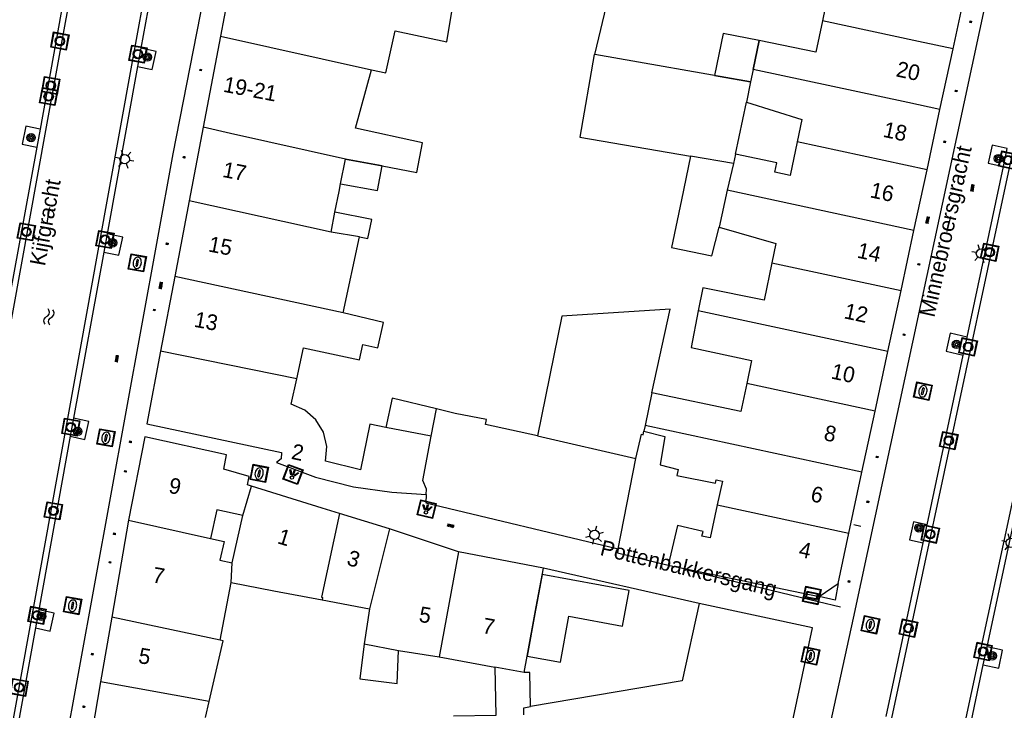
# Model space of a CAD drawing. Header units: metres. Extents: x 93870 to 95789, y 463036 to 464040.
# Tile 151 of 256: x 94427 to 94489, y 463943 to 463987. Entities that reach past the tile are written whole.
import ezdxf
from ezdxf.enums import TextEntityAlignment as Align

# ---------------------------------------------------------------- set-up
doc = ezdxf.new("R2010")
doc.units = ezdxf.units.M
doc.header["$LTSCALE"] = 25.4
for name, color, linetype in [('B_BEBOUWINGSGRENS_0', 1, 'Continuous'), ('B_LUIFEL_1', 200, 'Continuous'), ('B_OVERBOUWLIJN_LIJN_1', 7, 'Continuous'), ('B_TUSSENMUUR_0', 7, 'Continuous'), ('G_GRENS_ALGEMEEN_0', 7, 'Continuous'), ('Q_BOOM_0', 3, 'Continuous'), ('Q_FIETSENREK_LIJN_0', 7, 'Continuous'), ('Q_INSPECTIE_OF_RIOOLPUT_0', 253, 'Continuous'), ('Q_KOLK_0', 254, 'Continuous'), ('Q_LICHTMAST_0', 2, 'Continuous'), ('Q_LICHTPUNT_1', 7, 'Continuous'), ('Q_MEERRING_0', 7, 'Continuous'), ('Q_STRAATNAAMBORD_0', 7, 'Continuous'), ('S_GBKN_SYMBOOL_OV_GROOT_0', 7, 'Continuous'), ('S_GBKN_SYMBOOL_WATER_0', 7, 'Continuous'), ('T_HEK_0', 57, 'Continuous'), ('T_HEK_LIJN_0', 6, 'Continuous'), ('V_WEGGRENS_0', 7, 'Continuous'), ('W_WATERGRENS_0', 5, 'Continuous'), ('Z_GBKN_HUISNUMMER_0', 252, 'Continuous'), ('Z_STRAATNAAM_0', 252, 'Continuous')]:
    doc.layers.add(name, color=color, linetype=linetype)
doc.layers.add('Q_PAALTJE_0', color=7, linetype='Continuous', true_color=0x666666)

# ---------------------------------------------------------------- blocks, each defined once
blk = doc.blocks.new('Q_STRAATNAAMBORD')
for points in [[(-0.5, 0.5), (0.5, 0.5), (0.5, -0.5), (-0.5, -0.5)], [(-0.369, 0.22), (0.358, 0.22), (0.358, -0.214), (-0.369, -0.214)]]:
    blk.add_lwpolyline(points, close=True)
for points in [[(-0.442, 0.464), (0.438, 0.464, -0.414214), (0.459, 0.442), (0.459, -0.437, -0.414214), (0.438, -0.459), (-0.442, -0.459, -0.414214), (-0.463, -0.437), (-0.463, 0.442), (-0.463, 0.444), (-0.463, 0.446), (-0.463, 0.448), (-0.462, 0.45), (-0.461, 0.451), (-0.46, 0.453), (-0.459, 0.455), (-0.458, 0.456), (-0.457, 0.457), (-0.456, 0.459), (-0.454, 0.46), (-0.453, 0.461), (-0.451, 0.462), (-0.449, 0.462), (-0.447, 0.463), (-0.446, 0.463), (-0.444, 0.464), (-0.442, 0.464)], [(-0.287, 0.16), (0.281, 0.16, -0.414214), (0.303, 0.139), (0.303, -0.134, -0.414214), (0.281, -0.156), (-0.287, -0.156, -0.414214), (-0.308, -0.134), (-0.308, 0.139), (-0.308, 0.14), (-0.308, 0.142), (-0.307, 0.144), (-0.307, 0.146), (-0.306, 0.148), (-0.305, 0.149), (-0.304, 0.151), (-0.303, 0.152), (-0.302, 0.154), (-0.3, 0.155), (-0.299, 0.156), (-0.297, 0.157), (-0.296, 0.158), (-0.294, 0.159), (-0.292, 0.159), (-0.29, 0.16), (-0.288, 0.16), (-0.287, 0.16)]]:
    blk.add_lwpolyline(points, format="xyb")
blk = doc.blocks.new('Q_LICHTMAST')
for points in [[(-0.26, 0.15), (-0.52, 0.3)], [(0, 0.3), (0, 0.6)], [(0.26, 0.15), (0.52, 0.3)], [(-0.26, -0.15), (-0.52, -0.3)], [(0, -0.3), (0, -0.6)], [(0.26, -0.15), (0.52, -0.3)]]:
    blk.add_lwpolyline(points)
blk.add_circle((0, 0), 0.3)
blk = doc.blocks.new('Q_PAAL_STEEN')
for points in [[(-0.5, 0.5), (0.5, 0.5), (0.5, -0.5), (-0.5, -0.5)], [(-0.08, 0.33), (0.07, 0.33), (0.07, -0.33), (-0.08, -0.33)]]:
    blk.add_lwpolyline(points, close=True)
blk.add_lwpolyline([(-0.44, 0.46), (0.44, 0.46, -0.414214), (0.46, 0.44), (0.46, -0.44, -0.414214), (0.44, -0.46), (-0.44, -0.46, -0.414214), (-0.46, -0.44), (-0.46, 0.44), (-0.46, 0.44), (-0.46, 0.45), (-0.46, 0.45), (-0.46, 0.45), (-0.46, 0.45), (-0.46, 0.45), (-0.46, 0.45), (-0.46, 0.46), (-0.46, 0.46), (-0.46, 0.46), (-0.45, 0.46), (-0.45, 0.46), (-0.45, 0.46), (-0.45, 0.46), (-0.45, 0.46), (-0.45, 0.46), (-0.44, 0.46), (-0.44, 0.46)], format="xyb")
blk = doc.blocks.new('Q_PAALTJE')
at = {"color": 251, "true_color": 0x666666, "xscale": 0.1, "yscale": 0.1, "zscale": 0.01}
blk.add_blockref('Q_PAAL_STEEN', (0, 0), dxfattribs=at)
blk = doc.blocks.new('Q_KOLK')
blk.add_lwpolyline([(-0.5, 0.5), (0.5, 0.5), (0.5, -0.5), (-0.5, -0.5)], close=True)
for points in [[(-0.442, 0.464), (0.438, 0.464, -0.414214), (0.459, 0.442), (0.459, -0.437, -0.414214), (0.438, -0.459), (-0.442, -0.459, -0.414214), (-0.463, -0.437), (-0.463, 0.442, -0.414214), (-0.442, 0.464)], [(-0.345, 0.105, 0.380426), (-0.276, -0.18)], [(-0.008, 0.266, 0.240218), (-0.345, 0.105)], [(-0.194, 0.045, 0.853344), (-0.194, -0.032)], [(0.331, 0.111, 0.240191), (-0.008, 0.266)], [(0.185, -0.032, 0.849746), (0.185, 0.045)], [(0.267, -0.176, 0.380426), (0.331, 0.111)], [(-0.276, -0.18, 0.148452), (0.012, -0.257)], [(0.012, -0.257, 0.131742), (0.267, -0.176)]]:
    blk.add_lwpolyline(points, format="xyb")
for points in [[(-0.194, 0.045), (0.185, 0.045)], [(0.185, -0.032), (-0.194, -0.032)]]:
    blk.add_lwpolyline(points)
blk = doc.blocks.new('Q_INSPECTIE_OF_RIOOLPUT')
blk.add_lwpolyline([(-0.5, 0.5), (0.5, 0.5), (0.5, -0.5), (-0.5, -0.5)], close=True)
for points in [[(-0.442, 0.464), (0.438, 0.464, -0.414214), (0.459, 0.442), (0.459, -0.437, -0.414214), (0.438, -0.459), (-0.442, -0.459, -0.414214), (-0.463, -0.437), (-0.463, 0.442), (-0.463, 0.444), (-0.463, 0.446), (-0.463, 0.448), (-0.462, 0.45), (-0.461, 0.451), (-0.46, 0.453), (-0.459, 0.455), (-0.458, 0.456), (-0.457, 0.457), (-0.456, 0.459), (-0.454, 0.46), (-0.453, 0.461), (-0.451, 0.462), (-0.449, 0.462), (-0.447, 0.463), (-0.446, 0.463), (-0.444, 0.464), (-0.442, 0.464)], [(-0.345, 0.105, 0.380426), (-0.276, -0.18)], [(-0.008, 0.266, 0.240218), (-0.345, 0.105)], [(-0.194, 0.045, 0.853344), (-0.194, -0.032)], [(0.331, 0.111, 0.240191), (-0.008, 0.266)], [(0.185, -0.032, 0.849746), (0.185, 0.045)], [(0.267, -0.176, 0.380426), (0.331, 0.111)], [(-0.276, -0.18, 0.148452), (0.012, -0.257)], [(0.012, -0.257, 0.131742), (0.267, -0.176)]]:
    blk.add_lwpolyline(points, format="xyb")
for points in [[(-0.194, 0.045), (0.185, 0.045)], [(0.185, -0.032), (-0.194, -0.032)]]:
    blk.add_lwpolyline(points)
blk = doc.blocks.new('Q_MEERRING')
blk.add_lwpolyline([(-0.5, 0.5), (0.5, 0.5), (0.5, -0.5), (-0.5, -0.5)], close=True)
blk.add_lwpolyline([(-0.442, 0.464), (0.438, 0.464, -0.414214), (0.459, 0.442), (0.459, -0.437, -0.414214), (0.438, -0.459), (-0.442, -0.459, -0.414214), (-0.463, -0.437), (-0.463, 0.442), (-0.463, 0.444), (-0.463, 0.446), (-0.463, 0.448), (-0.462, 0.45), (-0.461, 0.451), (-0.46, 0.453), (-0.459, 0.455), (-0.458, 0.456), (-0.457, 0.457), (-0.456, 0.459), (-0.454, 0.46), (-0.453, 0.461), (-0.451, 0.462), (-0.449, 0.462), (-0.447, 0.463), (-0.446, 0.463), (-0.444, 0.464), (-0.442, 0.464)], format="xyb")
for radius in [0.3, 0.3, 0.25, 0.25]:
    blk.add_circle((0, 0), radius)
blk = doc.blocks.new('Q_LICHTPUNT')
for points in [[(-0.5, 0.5), (0.5, 0.5), (0.5, -0.5), (-0.5, -0.5)], [(-0.463, 0.464), (0.459, 0.464), (0.459, -0.459), (-0.463, -0.459)], [(-0.123, 0.08), (-0.077, 0.051), (-0.255, -0.233), (-0.301, -0.204)], [(-0.033, 0.032), (0.021, 0.032), (0.021, -0.303), (-0.033, -0.303)], [(0.075, 0.051), (0.121, 0.079), (0.293, -0.209), (0.247, -0.236)]]:
    blk.add_lwpolyline(points, close=True)
blk.add_circle((-0.002, 0.21), 0.103)
blk = doc.blocks.new('Q_BOOM')
for radius in [0.27, 0.18, 0.09]:
    blk.add_circle((0, 0), radius)
blk = doc.blocks.new('S_GBKN_SYMBOOL_WATER')
for points in [[(-0.5, 0.15), (-0.438, 0.212), (-0.312, 0.275), (-0.188, 0.275), (-0.062, 0.212), (0, 0.15), (0.062, 0.087), (0.188, 0.025), (0.312, 0.025), (0.438, 0.087), (0.5, 0.15)], [(-0.5, -0.15), (-0.438, -0.087), (-0.312, -0.025), (-0.188, -0.025), (-0.062, -0.087), (0, -0.15), (0.062, -0.212), (0.188, -0.275), (0.312, -0.275), (0.438, -0.212), (0.5, -0.15)]]:
    blk.add_lwpolyline(points)
blk = doc.blocks.new('S_GBKN_SYMBOOL_OV_GROOT')
for points in [[(-0.21875, 0.0625), (0.21875, 0.0625)], [(-0.21875, 0), (0.21875, 0)], [(-0.1875, 0.0625), (-0.1875, 0)], [(-0.125, 0.09375), (-0.125, 0.0625)], [(-0.125, 0), (-0.125, -0.0625)], [(-0.0625, 0.0625), (-0.0625, 0)], [(0, 0.09375), (0, 0.0625)], [(0, 0), (0, -0.0625)], [(0.0625, 0.0625), (0.0625, 0)], [(0.125, 0.09375), (0.125, 0.0625)], [(0.125, 0), (0.125, -0.0625)], [(0.1875, 0.0625), (0.1875, 0)], [(-0.21875, -0.0625), (0.21875, -0.0625)], [(-0.1875, -0.0625), (-0.1875, -0.09375)], [(-0.0625, -0.0625), (-0.0625, -0.09375)], [(0.0625, -0.0625), (0.0625, -0.09375)], [(0.1875, -0.0625), (0.1875, -0.09375)]]:
    blk.add_lwpolyline(points)

msp = doc.modelspace()

# ---------------------------------------------------------------- linework, layer by layer
at = {"layer": 'B_BEBOUWINGSGRENS_0'}
for p, q in [((94440.252, 463990.388), (94439.347, 463985.619)), ((94486.145, 463984.797), (94486.969, 463988.63)), ((94439.347, 463985.619), (94438.239, 463979.781)), ((94485.311, 463980.917), (94486.145, 463984.797)), ((94473.211, 463982.687), (94463.267, 463984.437)), ((94473.376, 463983.487), (94473.211, 463982.687)), ((94473.211, 463982.687), (94472.94, 463981.38)), ((94472.24, 463978.06), (94472.94, 463981.38)), ((94484.483, 463977.065), (94485.311, 463980.917)), ((94438.239, 463979.781), (94437.349, 463975.087)), ((94447.022, 463976.177), (94447.332, 463977.747)), ((94447.332, 463977.747), (94449.67, 463977.312)), ((94472.24, 463978.06), (94472.12, 463977.46)), ((94472.12, 463977.46), (94471.713, 463975.754)), ((94483.649, 463973.183), (94484.483, 463977.065)), ((94471.713, 463975.754), (94471.211, 463973.393)), ((94437.349, 463975.087), (94436.429, 463970.24)), ((94446.409, 463973.078), (94446.662, 463974.356)), ((94448.232, 463972.783), (94446.409, 463973.078)), ((94447.189, 463967.918), (94448.232, 463972.783)), ((94482.825, 463969.35), (94483.649, 463973.183)), ((94436.429, 463970.24), (94435.525, 463965.475)), ((94481.985, 463965.44), (94482.825, 463969.35)), ((94449.759, 463967.304), (94447.189, 463967.918)), ((94435.525, 463965.475), (94434.643, 463960.825)), ((94481.167, 463961.637), (94481.985, 463965.44)), ((94452.812, 463960.026), (94453.146, 463961.775)), ((94480.327, 463957.726), (94481.167, 463961.637)), ((94434.511, 463959.985), (94433.472, 463954.655)), ((94459.599, 463960.063), (94465.885, 463958.597)), ((94479.488, 463953.825), (94480.327, 463957.726)), ((94450.138, 463954.106), (94446.943, 463955.097)), ((94433.472, 463954.655), (94432.397, 463948.454)), ((94454.548, 463952.631), (94450.138, 463954.106)), ((94459.973, 463951.603), (94454.548, 463952.631)), ((94459.513, 463949.117), (94459.973, 463951.603)), ((94467.953, 463951.791), (94477.599, 463949.78)), ((94439.32, 463946.99), (94440.02, 463950.67)), ((94445.836, 463949.572), (94448.87, 463949)), ((94448.87, 463949), (94448.523, 463946.756)), ((94458.933, 463945.979), (94459.513, 463949.117)), ((94477.162, 463947.782), (94469.931, 463949.34)), ((94432.397, 463948.454), (94431.683, 463944.319)), ((94474.596, 463935.698), (94477.162, 463947.782)), ((94448.523, 463946.756), (94450.725, 463946.342)), ((94450.725, 463946.342), (94453.326, 463945.922)), ((94453.326, 463945.922), (94456.883, 463945.265)), ((94458.738, 463944.923), (94458.933, 463945.979)), ((94431.683, 463944.319), (94430.917, 463939.88)), ((94438.39, 463942.04), (94438.629, 463943.077))]:
    msp.add_line(p, q, dxfattribs=at)
for points in [[(94474.98, 463991.212), (94474.51, 463988.91), (94478.13, 463988.16), (94477.801, 463986.595)], [(94449, 463983.45), (94449.91, 463983.26), (94450.5, 463985.95), (94453.8, 463985.25), (94454.168, 463987.451)], [(94477.801, 463986.595), (94477.38, 463984.59), (94473.76, 463985.34), (94473.376, 463983.487)], [(94463.267, 463984.437), (94463.212, 463984.447), (94462.297, 463979.161), (94469.369, 463977.934)], [(94449.67, 463977.312), (94451.88, 463976.9), (94452.26, 463978.8), (94447.98, 463979.73), (94449, 463983.45)], [(94472.94, 463981.38), (94476.49, 463980.28), (94476.19, 463978.85)], [(94476.19, 463978.85), (94475.74, 463976.71), (94474.76, 463976.91), (94474.89, 463977.51), (94472.24, 463978.06)], [(94469.369, 463977.934), (94468.79, 463975.14), (94468.16, 463972.1), (94470.73, 463971.566), (94471.211, 463973.393)], [(94446.662, 463974.356), (94446.925, 463975.687), (94447.022, 463976.177)], [(94471.211, 463973.393), (94474.83, 463972.35), (94474.577, 463971.126)], [(94474.577, 463971.126), (94474.08, 463968.72), (94470.152, 463969.51), (94469.873, 463968.048)], [(94466.91, 463962.81), (94468.07, 463968.15), (94461.15, 463967.71), (94459.599, 463960.063)], [(94469.873, 463968.048), (94469.424, 463965.699), (94473.27, 463964.87), (94472.964, 463963.403)], [(94444.222, 463963.711), (94444.651, 463965.688), (94448.218, 463964.914), (94448.43, 463965.891), (94449.407, 463965.679), (94449.759, 463967.304)], [(94449.899, 463960.588), (94448.893, 463960.798), (94448.286, 463957.88), (94446.054, 463958.436), (94446.135, 463959.372), (94445.923, 463960.286), (94445.439, 463961.09), (94444.73, 463961.705), (94443.866, 463962.071), (94444.222, 463963.711)], [(94472.964, 463963.403), (94472.59, 463961.61), (94466.91, 463962.81)], [(94453.146, 463961.775), (94450.305, 463962.458), (94449.899, 463960.588)], [(94434.643, 463960.825), (94443.245, 463958.992), (94443.22, 463958.589), (94442.92, 463958.359), (94445.408, 463957.416), (94447.85, 463956.804), (94450.291, 463956.445), (94452.492, 463956.313)], [(94465.885, 463958.597), (94466.24, 463960.161), (94466.347, 463960.129), (94466.396, 463960.361)], [(94466.396, 463960.361), (94467.738, 463960.022), (94467.435, 463958.203), (94468.593, 463957.898), (94468.506, 463957.527), (94470.98, 463957.03), (94471.021, 463957.24), (94471.41, 463957.164), (94471.083, 463955.635)], [(94441.334, 463956.837), (94441.08, 463956.916), (94441.186, 463957.46), (94439.55, 463957.932), (94439.728, 463958.85), (94434.511, 463959.985)], [(94452.492, 463956.313), (94452.506, 463956.639), (94452.27, 463957.192), (94452.812, 463960.026)], [(94446.943, 463955.097), (94445.835, 463955.441), (94441.334, 463956.837)], [(94471.083, 463955.635), (94470.634, 463953.532), (94470.1, 463953.652), (94470.175, 463953.948), (94468.537, 463954.325), (94467.953, 463951.791)], [(94477.599, 463949.78), (94478.8, 463950.623), (94479.488, 463953.825)], [(94440.02, 463950.67), (94442.758, 463950.152), (94445.836, 463949.572)], [(94469.931, 463949.34), (94468.843, 463944.399), (94459.141, 463942.747)], [(94438.629, 463943.077), (94439.52, 463946.95), (94439.32, 463946.99)], [(94448.523, 463946.756), (94448.24, 463944.514), (94450.636, 463944.212), (94450.725, 463946.342)], [(94456.883, 463945.265), (94456.939, 463942.179), (94454.23, 463942.13)], [(94459.141, 463942.747), (94459.102, 463944.93), (94458.738, 463944.923)]]:
    msp.add_lwpolyline(points, dxfattribs=at)
at = {"layer": 'B_LUIFEL_1'}
for p, q in [((94473.376, 463983.487), (94473.76, 463985.342)), ((94449.67, 463977.312), (94447.332, 463977.747)), ((94449.67, 463977.312), (94449.67, 463977.312)), ((94449.017, 463973.89), (94446.662, 463974.356)), ((94459.898, 463951.195), (94459.513, 463949.117))]:
    msp.add_line(p, q, dxfattribs=at)
for points in [[(94473.76, 463985.342), (94471.457, 463985.787), (94470.901, 463983.095), (94473.211, 463982.687)], [(94447.022, 463976.177), (94449.377, 463975.739), (94449.67, 463977.312)], [(94448.232, 463972.783), (94448.754, 463972.68), (94449.017, 463973.89)], [(94458.933, 463945.979), (94461.059, 463945.586), (94461.606, 463948.523), (94465.025, 463947.889), (94465.447, 463950.169), (94459.898, 463951.195)], [(94459.513, 463949.117), (94459.476, 463948.915), (94458.933, 463945.979), (94458.933, 463945.979)]]:
    msp.add_lwpolyline(points, dxfattribs=at)
at = {"layer": 'B_OVERBOUWLIJN_LIJN_1'}
msp.add_lwpolyline([(94478.8, 463950.623), (94478.606, 463949.554), (94477.599, 463949.78)], dxfattribs=at)
at = {"layer": 'B_TUSSENMUUR_0'}
for p, q in [((94439.347, 463985.619), (94449, 463983.45)), ((94484.483, 463977.065), (94476.19, 463978.85)), ((94472.12, 463977.46), (94469.369, 463977.934)), ((94483.649, 463973.183), (94471.713, 463975.754)), ((94446.409, 463973.078), (94437.349, 463975.087)), ((94474.577, 463971.126), (94482.825, 463969.35)), ((94447.189, 463967.918), (94436.429, 463970.24)), ((94481.985, 463965.44), (94469.873, 463968.048)), ((94444.222, 463963.711), (94435.525, 463965.475)), ((94481.167, 463961.637), (94472.964, 463963.403)), ((94466.91, 463962.81), (94466.469, 463960.711)), ((94452.812, 463960.026), (94449.899, 463960.588)), ((94466.469, 463960.711), (94466.396, 463960.361)), ((94480.327, 463957.726), (94466.469, 463960.711)), ((94440.78, 463954.97), (94441.334, 463956.837)), ((94471.083, 463955.635), (94479.488, 463953.825)), ((94433.472, 463954.655), (94438.711, 463953.491)), ((94440.1, 463951.94), (94440.78, 463954.97)), ((94450.138, 463954.106), (94448.87, 463949)), ((94454.548, 463952.631), (94453.326, 463945.922)), ((94440.02, 463950.67), (94440.1, 463951.94)), ((94439.32, 463946.99), (94432.397, 463948.454)), ((94458.738, 463944.923), (94456.883, 463945.265)), ((94438.629, 463943.077), (94431.683, 463944.319))]:
    msp.add_line(p, q, dxfattribs=at)
for points in [[(94486.145, 463984.797), (94483.934, 463985.273), (94477.801, 463986.595)], [(94485.311, 463980.917), (94483.247, 463981.362), (94473.376, 463983.487)], [(94447.332, 463977.747), (94439.976, 463979.392), (94438.239, 463979.781)], [(94440.78, 463954.97), (94439.12, 463955.33), (94438.711, 463953.491)], [(94446.943, 463955.097), (94445.791, 463949.742), (94445.869, 463949.727), (94445.836, 463949.572)], [(94438.711, 463953.491), (94439.572, 463953.299), (94439.3, 463952.11), (94440.1, 463951.94)], [(94458.719, 463942.211), (94458.724, 463942.676), (94459.141, 463942.747)]]:
    msp.add_lwpolyline(points, dxfattribs=at)
at = {"layer": 'G_GRENS_ALGEMEEN_0'}
for p, q in [((94434.262, 463984.837), (94434.051, 463983.677)), ((94427.819, 463979.665), (94427.608, 463978.505)), ((94489.364, 463977.271), (94489.61, 463978.424)), ((94432.105, 463972.97), (94431.894, 463971.809)), ((94486.796, 463965.223), (94487.041, 463966.375)), ((94454.337, 463961.478), (94453.146, 463961.775)), ((94429.963, 463961.187), (94429.752, 463960.027)), ((94484.236, 463953.215), (94484.482, 463954.368)), ((94427.736, 463948.94), (94427.525, 463947.78)), ((94488.075, 463945.425), (94488.322, 463946.577))]:
    msp.add_line(p, q, dxfattribs=at)
at = {"layer": 'Q_FIETSENREK_LIJN_0'}
msp.add_line((94479.809, 463954.382), (94480.253, 463954.28), dxfattribs=at)
at = {"layer": 'T_HEK_0'}
for points in [[(94459.599, 463960.063), (94456.285, 463960.774), (94456.338, 463961.095), (94454.337, 463961.478)], [(94464.755, 463952.834), (94464.702, 463952.566), (94467.953, 463951.791)]]:
    msp.add_lwpolyline(points, dxfattribs=at)
at = {"layer": 'T_HEK_LIJN_0'}
for p, q in [((94463.267, 463984.437), (94466.686, 463998.686)), ((94464.755, 463952.834), (94465.885, 463958.597))]:
    msp.add_line(p, q, dxfattribs=at)
at = {"layer": 'V_WEGGRENS_0'}
for p, q in [((94436.317, 463978.089), (94442.273, 464008.513)), ((94436.225, 463995.634), (94434.262, 463984.837)), ((94429.817, 463990.665), (94427.819, 463979.665)), ((94434.051, 463983.677), (94432.105, 463972.97)), ((94427.608, 463978.505), (94425.724, 463968.13)), ((94487.041, 463966.375), (94489.364, 463977.271)), ((94431.894, 463971.809), (94429.963, 463961.187)), ((94484.482, 463954.368), (94486.796, 463965.223)), ((94429.752, 463960.027), (94427.736, 463948.94)), ((94488.322, 463946.577), (94490.837, 463958.301)), ((94452.492, 463956.313), (94452.46, 463955.773)), ((94452.46, 463955.773), (94464.755, 463952.834)), ((94481.867, 463942.105), (94484.236, 463953.215)), ((94469.931, 463949.34), (94459.973, 463951.603)), ((94427.525, 463947.78), (94425.495, 463936.607))]:
    msp.add_line(p, q, dxfattribs=at)
for points in [[(94477.107, 463936.098), (94479.796, 463948.403), (94494.453, 464016.714)], [(94434.051, 463983.677), (94434.99, 463983.472), (94435.241, 463984.624), (94434.262, 463984.837)], [(94427.819, 463979.665), (94426.918, 463979.861), (94426.667, 463978.71), (94427.608, 463978.505)], [(94489.61, 463978.424), (94488.645, 463978.635), (94488.394, 463977.483), (94489.364, 463977.271)], [(94427.404, 463928.001), (94427.321, 463928.611), (94436.317, 463978.089)], [(94431.894, 463971.809), (94432.861, 463971.598), (94433.113, 463972.749), (94432.105, 463972.97)], [(94487.041, 463966.375), (94485.958, 463966.612), (94485.707, 463965.46), (94486.796, 463965.223)], [(94429.752, 463960.027), (94430.69, 463959.822), (94430.942, 463960.974), (94429.963, 463961.187)], [(94484.482, 463954.368), (94483.613, 463954.557), (94483.361, 463953.406), (94484.236, 463953.215)], [(94427.525, 463947.78), (94428.464, 463947.576), (94428.715, 463948.727), (94427.736, 463948.94)], [(94488.075, 463945.425), (94489.061, 463945.21), (94489.313, 463946.361), (94488.322, 463946.577)], [(94486.119, 463937.548), (94486.657, 463938.712), (94488.075, 463945.425)]]:
    msp.add_lwpolyline(points, dxfattribs=at)
at = {"layer": 'W_WATERGRENS_0'}
for points in [[(94481.497, 463936.792), (94481.577, 463937.16), (94481.444, 463938.322), (94489.751, 463977.187), (94492.285, 463989.042), (94494.887, 464001.217), (94495.133, 464002.369), (94496.251, 464007.6), (94497.442, 464013.14), (94498.269, 464016.985), (94498.847, 464017.955), (94498.927, 464018.32)], [(94437.638, 464007.617), (94437.573, 464007.253), (94437.736, 464006.048), (94436.112, 463997.196), (94435.843, 463995.717), (94433.672, 463983.76), (94431.516, 463971.892)], [(94418.924, 463926.56), (94419.004, 463926.993), (94418.836, 463928.107), (94426.101, 463968.048), (94428.194, 463979.583), (94431.719, 463999.016)], [(94495.583, 463982.216), (94492.961, 463969.982), (94486.287, 463938.842), (94485.696, 463937.829), (94485.622, 463937.467)], [(94431.516, 463971.892), (94423.67, 463928.645), (94423.094, 463927.602), (94423.034, 463927.262)]]:
    msp.add_lwpolyline(points, dxfattribs=at)
at = {"layer": 'Z_STRAATNAAM_0'}
for p, q in [((94428.265, 463973.681), (94428.446, 463974.665)), ((94485.779, 463973.113), (94485.994, 463974.09)), ((94469.231, 463951.464), (94477.53, 463949.466)), ((94477.53, 463949.466), (94478.953, 463949.123))]:
    msp.add_line(p, q, dxfattribs=at)

# ---------------------------------------------------------------- block references
at = {"layer": 'Q_BOOM_0'}
for p, rotation in [((94434.674, 463984.273), 167.7255077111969), ((94427.246, 463979.12), 79.69080701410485), ((94489.05, 463977.784), 77.95615740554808), ((94432.454, 463972.394), 79.69949642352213), ((94486.361, 463965.904), 77.70838597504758), ((94430.226, 463960.342), 167.6718432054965), ((94483.969, 463954.166), 167.7297518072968), ((94427.91, 463948.517), 79.69080701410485), ((94488.648, 463945.994), 77.89844989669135)]:
    msp.add_blockref('Q_BOOM', p, dxfattribs=dict(at, rotation=rotation))
at = {"layer": 'Q_INSPECTIE_OF_RIOOLPUT_0'}
for p, rotation in [((94434.033, 463971.116), 79.69515353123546), ((94484.223, 463962.909), 77.89006447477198), ((94432.033, 463959.933), 79.69515353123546), ((94441.819, 463957.651), 78.97390841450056), ((94429.902, 463949.203), 79.69515353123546), ((94480.865, 463947.976), 77.67299449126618)]:
    msp.add_blockref('Q_INSPECTIE_OF_RIOOLPUT', p, dxfattribs=dict(at, rotation=rotation))
at = {"layer": 'Q_KOLK_0', "rotation": 78.01149366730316}
msp.add_blockref('Q_KOLK', (94477.039, 463945.986), dxfattribs=at)
at = {"layer": 'Q_LICHTMAST_0'}
for p, rotation in [((94433.226, 463977.741), 79.69892085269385), ((94487.932, 463971.706), 77.96486875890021), ((94463.242, 463953.72), 166.5562722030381), ((94489.846, 463953.217), 77.89256103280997)]:
    msp.add_blockref('Q_LICHTMAST', p, dxfattribs=dict(at, rotation=rotation))
at = {"layer": 'Q_LICHTPUNT_1'}
for p, rotation in [((94443.979, 463957.586), 159.2423252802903), ((94452.517, 463955.366), 166.5562722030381)]:
    msp.add_blockref('Q_LICHTPUNT', p, dxfattribs=dict(at, rotation=rotation))
at = {"layer": 'Q_MEERRING_0'}
for p, rotation in [((94429.09, 463985.299), 79.718765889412), ((94434.075, 463984.463), 79.69080701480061), ((94428.507, 463982.455), 79.70523791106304), ((94428.37, 463981.749), 79.70523791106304), ((94489.649, 463977.682), 77.95615740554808), ((94426.943, 463973.099), 79.71569889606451), ((94431.969, 463972.606), 79.69949642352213), ((94488.487, 463971.791), 77.9351478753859), ((94487.112, 463965.747), 77.9351478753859), ((94429.784, 463960.612), 79.69080701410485), ((94485.868, 463959.749), 77.9351478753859), ((94428.671, 463955.265), 79.71707336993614), ((94484.692, 463953.773), 77.93514787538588), ((94427.63, 463948.581), 79.69080701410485), ((94483.293, 463947.758), 77.9351478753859), ((94488.061, 463946.268), 77.90323246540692), ((94426.489, 463943.971), 79.71707336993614)]:
    msp.add_blockref('Q_MEERRING', p, dxfattribs=dict(at, rotation=rotation))
at = {"layer": 'Q_PAALTJE_0'}
for p, rotation in [((94487.271, 463986.529), 77.89006447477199), ((94438.082, 463983.447), 78.92348865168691), ((94486.349, 463982.106), 77.89006447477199), ((94485.611, 463978.852), 77.89006447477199), ((94437.021, 463977.866), 79.69515353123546), ((94435.944, 463972.336), 79.69515353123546), ((94483.955, 463971.021), 77.89006447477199), ((94435.122, 463968.101), 79.69515353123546), ((94483.016, 463966.522), 77.89006447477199), ((94433.592, 463959.67), 79.69515353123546), ((94481.301, 463958.703), 77.89006447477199), ((94433.273, 463957.788), 79.69515353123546), ((94480.701, 463955.836), 77.89006447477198), ((94432.569, 463953.792), 79.69515353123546), ((94432.288, 463951.969), 80.16500080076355), ((94479.498, 463950.738), 77.87347438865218), ((94431.162, 463946.101), 79.69515353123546), ((94430.625, 463942.737), 79.69515353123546)]:
    msp.add_blockref('Q_PAALTJE', p, dxfattribs=dict(at, rotation=rotation))
at = {"layer": 'Q_STRAATNAAMBORD_0', "rotation": 168.2236465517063}
msp.add_blockref('Q_STRAATNAAMBORD', (94477.123, 463949.851), dxfattribs=at)
at = {"layer": 'S_GBKN_SYMBOOL_OV_GROOT_0'}
for p, rotation in [((94487.392, 463975.911), 77.96486875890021), ((94484.524, 463973.849), 77.89006447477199), ((94435.538, 463969.671), 79.69515353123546), ((94432.73, 463964.994), 79.69515353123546), ((94454.054, 463954.304), 166.5562722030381)]:
    msp.add_blockref('S_GBKN_SYMBOOL_OV_GROOT', p, dxfattribs=dict(at, rotation=rotation))
at = {"layer": 'S_GBKN_SYMBOOL_WATER_0', "rotation": 79.71707336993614}
msp.add_blockref('S_GBKN_SYMBOOL_WATER', (94428.389, 463967.654), dxfattribs=at)

# ---------------------------------------------------------------- texts
at = {"layer": 'Z_GBKN_HUISNUMMER_0', "linetype": 'Continuous'}
for s, rotation, p in [('20', 347.9, (94483.284, 463983.382)), ('19-21', 349.2, (94441.249, 463982.234)), ('18', 347.9, (94482.453, 463979.516)), ('17', 349.3, (94440.25, 463976.968)), ('16', 347.9, (94481.622, 463975.649)), ('15', 349.2, (94439.345, 463972.197)), ('14', 347.9, (94480.793, 463971.792)), ('12', 347.9, (94479.961, 463967.92)), ('13', 349.3, (94438.433, 463967.392)), ('10', 347.9, (94479.132, 463964.064)), ('8', 347.9, (94478.303, 463960.206)), ('2', 348.5, (94444.283, 463959.015)), ('9', 348.9, (94436.445, 463956.842)), ('6', 347.9, (94477.463, 463956.301)), ('1', 342.8, (94443.427, 463953.57)), ('4', 347.9, (94476.7, 463952.749)), ('3', 342.8, (94447.855, 463952.197)), ('7', 350.1, (94435.398, 463951.127)), ('5', 350.8, (94452.424, 463948.6)), ('7', 349.5, (94456.486, 463947.881)), ('5', 350.2, (94434.504, 463945.961))]:
    msp.add_text(s, height=1, rotation=rotation, dxfattribs=at).set_placement(p, align=Align.MIDDLE)
at = {"layer": 'Z_STRAATNAAM_0', "linetype": 'Continuous'}
for s, rotation, p in [('Minnebroersgracht', 77.58923, (94485.779, 463973.113)), ('Kijfgracht', 79.57735, (94428.265, 463973.681)), ('Pottenbakkersgang', 346.46126, (94469.231, 463951.464))]:
    msp.add_text(s, height=1, rotation=rotation, dxfattribs=at).set_placement(p, align=Align.MIDDLE)

doc.saveas('drawing.dxf')
